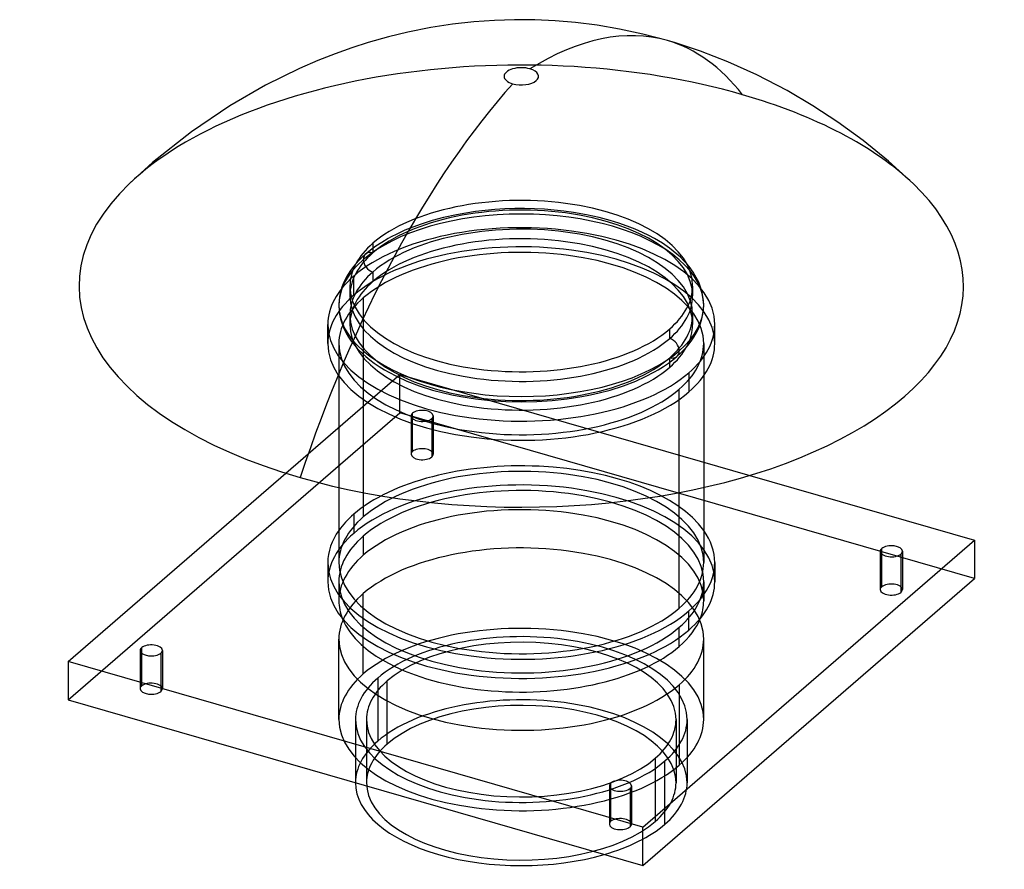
# Model space of a CAD drawing. Header units: millimetres. Extents: x -227 to 218, y -104 to 280.
import ezdxf

# ---------------------------------------------------------------- set-up
doc = ezdxf.new("R2010")
doc.units = ezdxf.units.MM
doc.layers.add('MAIN-1', color=7, linetype='Continuous')
doc.layers.add('MAIN-2', color=7, linetype='Continuous')

msp = doc.modelspace()

# ---------------------------------------------------------------- linework, layer by layer
at = {"layer": 'MAIN-1'}
for p, q in [((-40.95, 276.62), (-51.26, 274.56)), ((-31.06, 278.16), (-40.95, 276.62)), ((-21.5, 279.25), (-31.06, 278.16)), ((-12.16, 279.93), (-21.5, 279.25)), ((-3.03, 280.23), (-12.16, 279.93)), ((6.08, 280.17), (-3.03, 280.23)), ((15.25, 279.75), (6.08, 280.17)), ((24.59, 278.94), (15.25, 279.75)), ((34.32, 277.7), (24.59, 278.94)), ((44.43, 275.98), (34.32, 277.7)), ((-60.03, 272.44), (-69.2, 269.85)), ((-51.26, 274.56), (-60.03, 272.44)), ((54.99, 273.7), (44.43, 275.98)), ((66.08, 270.77), (54.99, 273.7)), ((-76.57, 267.5), (-84.2, 264.79)), ((-69.2, 269.85), (-76.57, 267.5)), ((69.22, 269.85), (66.08, 270.77)), ((81, 265.96), (69.22, 269.85)), ((-84.2, 264.79), (-92.09, 261.71)), ((93.44, 261.15), (81, 265.96)), ((-92.09, 261.71), (-100.25, 258.2)), ((106.52, 255.28), (93.44, 261.15)), ((-100.25, 258.2), (-115.7, 250.63)), ((120.19, 248.19), (106.52, 255.28)), ((-115.7, 250.63), (-131.86, 241.33)), ((131.86, 241.33), (120.19, 248.19)), ((-131.86, 241.33), (-149.22, 229.57)), ((143.16, 233.9), (131.86, 241.33)), ((154.59, 225.53), (143.16, 233.9)), ((-149.22, 229.57), (-166.74, 215.59)), ((166.03, 216.2), (154.59, 225.53)), ((-166.74, 215.59), (-177.36, 205.91)), ((177.37, 205.9), (166.03, 216.2)), ((-204.9, -10.13), (-106.53, 75.06)), ((103.36, 74.09), (204.9, 44.77)), ((-82.5, 68.6), (-82.5, 34.64)), ((82.5, 68.6), (82.5, 34.64)), ((71.45, 14.02), (71.45, 66.29)), ((54.9, -85.13), (204.9, 44.77)), ((204.9, 44.77), (204.9, 27.45)), ((163.01, 38.49), (163.01, 40.99)), ((-87.5, 34.64), (-87.5, 25.98)), ((87.5, 34.64), (87.5, 25.98)), ((54.9, -102.45), (204.9, 27.45)), ((75.78, 4.11), (75.78, 12.77)), ((71.45, -3.3), (71.45, 0.72)), ((-171.67, -6.35), (-171.67, -3.85)), ((54.9, -85.13), (-204.9, -10.13)), ((-204.9, -10.13), (-204.9, -27.45)), ((-204.9, -27.45), (54.9, -102.45)), ((40.51, -67.6), (40.51, -65.1)), ((54.9, -102.45), (54.9, -85.13))]:
    msp.add_line(p, q, dxfattribs=at)
for centre, major_axis, ratio, start_param, end_param in [((-17.12, -17.46), (83.21, 288.23), 0.433013, 0.00002, 0.447416), ((0, 254.61), (-7.8, 0), 0.5, -2.094395, 1.047198), ((0, 254.61), (-7.8, 0), 0.5, 1.047198, 4.18879), ((17.12, 12.19), (83.21, 288.23), 0.433013, 0.72859, 1.483923), ((0, 159.7), (200, 0), 0.5, 2.661198, 4.18879), ((0, 159.7), (200, 0), 0.5, -2.094395, 0.480331), ((0, 34.64), (87.5, 0), 0.5, 2.8019, 3.141591), ((0, 34.64), (87.5, 0), 0.5, -0.000001, 0.339693), ((167.34, 39.74), (-5, 0), 0.5, -0.523599, -0.000094), ((167.34, 39.74), (-5, 0), 0.5, 3.141499, 5.759587), ((167.34, 39.74), (-5, 0), 0.5, -0.000094, 2.617994), ((167.34, 39.74), (-5, 0), 0.5, 2.617994, 3.141499), ((0, 34.64), (87.5, 0), 0.5, 3.141591, 5.759587), ((0, 34.64), (82.5, 0), 0.5, -3.141581, -0.523599), ((0, 34.64), (82.5, 0), 0.5, -0.523599, 0.000012), ((0, 34.64), (87.5, 0), 0.5, -0.523599, -0.000001), ((0, 25.98), (-87.5, 0), 0.5, -0.000001, 2.617994), ((0, 25.98), (-87.5, 0), 0.5, 2.617994, 3.141591), ((0, 17.32), (-82.5, 0), 0.5, 0.193658, 2.617994), ((0, 17.32), (-82.5, 0), 0.5, 2.617994, 2.947934), ((-167.34, -5.1), (-5, 0), 0.5, -0.523599, -0.000094), ((-167.34, -5.1), (-5, 0), 0.5, 3.141499, 5.759587), ((-167.34, -5.1), (-5, 0), 0.5, -0.000094, 2.617994), ((-167.34, -5.1), (-5, 0), 0.5, 2.617994, 3.141499), ((0, -64.95), (-75, 0), 0.5, 0.000012, 2.094395), ((44.84, -66.35), (-5, 0), 0.5, -0.523599, -0.000094), ((44.84, -66.35), (-5, 0), 0.5, -0.000094, 2.617994), ((44.84, -66.35), (-5, 0), 0.5, 3.141499, 5.759587), ((44.84, -66.35), (-5, 0), 0.5, 2.617994, 3.141499)]:
    msp.add_ellipse(centre, major_axis=major_axis, ratio=ratio, start_param=start_param, end_param=end_param, dxfattribs=at)
at = {"layer": 'MAIN-2'}
for p, q in [((-29.28, 192.01), (-35.22, 190.71)), ((-25.06, 192.77), (-29.28, 192.01)), ((-20.75, 193.42), (-25.06, 192.77)), ((-16.37, 193.94), (-20.75, 193.42)), ((-11.93, 194.34), (-16.37, 193.94)), ((-7.47, 194.61), (-11.93, 194.34)), ((-2.99, 194.76), (-7.47, 194.61)), ((1.49, 194.78), (-2.99, 194.76)), ((5.98, 194.67), (1.49, 194.78)), ((10.46, 194.44), (5.98, 194.67)), ((14.9, 194.09), (10.46, 194.44)), ((19.29, 193.61), (14.9, 194.09)), ((23.61, 193), (19.29, 193.61)), ((29.52, 191.97), (23.61, 193)), ((35.22, 190.7), (29.52, 191.97)), ((-45.27, 187.78), (-49.07, 186.41)), ((-40.37, 189.33), (-45.27, 187.78)), ((-35.22, 190.71), (-40.37, 189.33)), ((40.14, 189.4), (35.22, 190.7)), ((44.09, 188.18), (40.14, 189.4)), ((47.86, 186.87), (44.09, 188.18)), ((-56.03, 183.4), (-59.18, 181.79)), ((-52.66, 184.94), (-56.03, 183.4)), ((-49.07, 186.41), (-52.66, 184.94)), ((51.44, 185.46), (47.86, 186.87)), ((54.82, 183.98), (51.44, 185.46)), ((57.61, 182.62), (54.82, 183.98)), ((60.23, 181.22), (57.61, 182.62)), ((-67.12, 179.07), (-67.12, 174.74)), ((-63.14, 179.5), (-65.81, 177.74)), ((-60.23, 181.22), (-63.14, 179.5)), ((-59.18, 181.79), (-60.23, 181.22)), ((63.8, 179.08), (60.23, 181.22)), ((66.99, 176.9), (63.8, 179.08)), ((-70.39, 174.19), (-71.97, 172.76)), ((-68.22, 175.97), (-70.39, 174.19)), ((-65.81, 177.74), (-68.22, 175.97)), ((70.37, 174.21), (66.99, 176.9)), ((71.96, 172.77), (70.37, 174.21)), ((-74.7, 169.93), (-75.87, 168.54)), ((-73.41, 171.34), (-74.7, 169.93)), ((-71.97, 172.76), (-73.41, 171.34)), ((73.4, 171.34), (71.96, 172.77)), ((74.7, 169.93), (73.4, 171.34)), ((75.87, 168.53), (74.7, 169.93)), ((-78.31, 165.08), (-79.14, 163.65)), ((-77.18, 166.79), (-78.31, 165.08)), ((-75.87, 168.54), (-77.18, 166.79)), ((-67.12, 166.08), (-67.12, 161.75)), ((77.68, 166.06), (75.87, 168.53)), ((79.14, 163.65), (77.68, 166.06)), ((-80.25, 161.42), (-81.11, 159.23)), ((-79.14, 163.65), (-80.25, 161.42)), ((-75.78, 155.59), (-75.78, 164.25)), ((80.25, 161.42), (79.14, 163.65)), ((81.11, 159.23), (80.25, 161.42)), ((-81.73, 157.14), (-82.16, 155.07)), ((-81.11, 159.23), (-81.73, 157.14)), ((-77.5, 159.7), (-77.5, 155.36)), ((77.5, 159.7), (77.5, 155.37)), ((81.42, 158.25), (81.11, 159.23)), ((81.85, 156.66), (81.42, 158.25)), ((82.16, 155.07), (81.85, 156.66)), ((-82.43, 152.85), (-82.5, 151.03)), ((-82.23, 154.67), (-82.43, 152.85)), ((-82.16, 155.07), (-82.23, 154.67)), ((-71.45, 154.34), (-71.45, 55.27)), ((82.42, 153.05), (82.16, 155.07)), ((82.5, 151.03), (82.42, 153.05)), ((-82.5, 151.03), (-82.42, 149.02)), ((-82.42, 149.02), (-82.16, 147)), ((-82.16, 147), (-81.71, 144.83)), ((81.73, 144.93), (82.16, 147)), ((82.16, 147), (82.42, 149.02)), ((82.42, 149.02), (82.5, 151.03)), ((-81.71, 144.83), (-81.04, 142.64)), ((-81.04, 142.64), (-80.2, 140.55)), ((-77.5, 146.7), (-77.5, 142.37)), ((77.5, 146.71), (77.5, 142.38)), ((80.25, 140.65), (81.11, 142.84)), ((81.11, 142.84), (81.73, 144.93)), ((-87.5, 133.71), (-87.5, 142.37)), ((-80.2, 140.55), (-79.14, 138.42)), ((-79.14, 138.42), (-78.1, 136.64)), ((67.12, 135.99), (67.12, 140.32)), ((78.1, 136.64), (79.14, 138.42)), ((79.14, 138.42), (80.25, 140.65)), ((87.5, 133.71), (87.5, 142.37)), ((-82.5, 133.71), (-82.5, 68.6)), ((-78.1, 136.64), (-76.87, 134.84)), ((-76.87, 134.84), (-75.87, 133.54)), ((75.87, 133.54), (76.87, 134.84)), ((76.87, 134.84), (78.1, 136.64)), ((82.5, 133.71), (82.5, 68.6)), ((-75.87, 133.54), (-74.7, 132.14)), ((-74.7, 132.14), (-73.4, 130.73)), ((-73.4, 130.73), (-71.96, 129.3)), ((-71.96, 129.3), (-70.38, 127.87)), ((70.39, 127.88), (71.97, 129.31)), ((71.97, 129.31), (73.41, 130.73)), ((73.41, 130.73), (74.7, 132.14)), ((74.7, 132.14), (75.87, 133.54)), ((-70.38, 127.87), (-68.53, 126.35)), ((-68.53, 126.35), (-66.51, 124.83)), ((-66.51, 124.83), (-64.31, 123.32)), ((64.32, 123.32), (66.52, 124.83)), ((66.52, 124.83), (68.54, 126.35)), ((67.12, 123), (67.12, 127.33)), ((68.54, 126.35), (70.39, 127.88)), ((-64.31, 123.32), (-61.93, 121.83)), ((-61.93, 121.83), (-60.23, 120.85)), ((-60.23, 120.85), (-56.18, 118.74)), ((56.18, 118.74), (60.23, 120.85)), ((60.23, 120.85), (61.93, 121.83)), ((61.93, 121.83), (64.32, 123.32)), ((75.78, 120.5), (75.78, 111.84)), ((-106.53, 75.06), (-54.9, 119.77)), ((-56.18, 118.74), (-51.75, 116.74)), ((-54.9, 119.77), (103.36, 74.09)), ((-54.9, 102.45), (-54.9, 119.77)), ((-51.75, 116.74), (-46.16, 114.59)), ((46.16, 114.59), (51.75, 116.74)), ((51.75, 116.74), (56.18, 118.74)), ((-46.16, 114.59), (-40.14, 112.67)), ((-40.14, 112.67), (-35.23, 111.37)), ((-35.23, 111.37), (-31.36, 110.48)), ((31.36, 110.48), (35.23, 111.37)), ((35.23, 111.37), (40.14, 112.67)), ((40.14, 112.67), (46.16, 114.59)), ((71.45, 66.29), (71.45, 113.09)), ((-31.36, 110.48), (-27.4, 109.7)), ((-27.4, 109.7), (-20.74, 108.65)), ((-20.74, 108.65), (-13.9, 107.89)), ((-13.9, 107.89), (-6.98, 107.44)), ((-6.98, 107.44), (0, 107.28)), ((0, 107.28), (6.98, 107.44)), ((6.98, 107.44), (13.9, 107.89)), ((13.9, 107.89), (20.74, 108.65)), ((20.74, 108.65), (27.4, 109.7)), ((27.4, 109.7), (31.36, 110.48)), ((-204.9, -27.45), (-54.9, 102.45)), ((204.9, 27.45), (-54.9, 102.45)), ((-49.84, 100.99), (-49.84, 83.67)), ((-49.17, 84.92), (-49.17, 102.24)), ((-40.51, 99.74), (-40.51, 82.42)), ((-39.84, 100.99), (-39.84, 83.67)), ((-75.78, 56.52), (-75.78, 47.86)), ((-71.45, 46.61), (-71.45, 37.95)), ((162.34, 39.74), (162.34, 22.42)), ((163.01, 23.67), (163.01, 38.49)), ((171.67, 38.49), (171.67, 21.17)), ((172.34, 39.74), (172.34, 22.42)), ((-82.5, 25.98), (-82.5, 17.32)), ((82.5, 25.98), (82.5, 17.32)), ((-71.45, -15.75), (-71.45, 20.62)), ((71.45, 0.72), (71.45, 5.36)), ((-82.5, -36.37), (-82.5, 0)), ((82.5, -36.37), (82.5, 0)), ((-172.34, -5.1), (-172.34, -22.42)), ((-171.67, -21.17), (-171.67, -6.35)), ((-163.01, -6.35), (-163.01, -23.67)), ((-162.34, -5.1), (-162.34, -22.42)), ((-64.95, -17.62), (-64.95, -46.2)), ((-60.62, -47.45), (-60.62, -18.87)), ((71.45, -20.62), (71.45, -57)), ((-75, -36.37), (-75, -64.95)), ((-70, -36.37), (-70, -64.95)), ((70, -36.37), (70, -64.95)), ((75, -36.37), (75, -64.95)), ((60.62, -53.87), (60.62, -82.45)), ((64.95, -83.7), (64.95, -55.12)), ((39.84, -66.35), (39.84, -83.67)), ((49.84, -66.35), (49.84, -83.67)), ((40.51, -82.42), (40.51, -67.6)), ((49.17, -67.6), (49.17, -84.92))]:
    msp.add_line(p, q, dxfattribs=at)
for centre, major_axis, ratio, start_param, end_param in [((-17.12, -17.46), (83.21, 288.23), 0.433013, -0.307918, 0.00002), ((0, 159.7), (200, 0), 0.5, 1.047198, 2.661198), ((0, 159.7), (200, 0), 0.5, 0.480331, 1.047198), ((0, 159.7), (-77.5, 0), 0.5, -3.141581, -0.523599), ((0, 155.36), (77.5, 0), 0.5, 0.000012, 2.617994), ((0, 151.03), (82.5, 0), 0.5, -0.523599, 2.617994), ((0, 142.37), (87.5, 0), 0.5, -0.000001, 2.617994), ((0, 146.7), (-77.5, 0), 0.5, -3.141581, -0.523599), ((0, 142.37), (-77.5, 0), 0.5, -3.141581, -0.523599), ((0, 159.7), (-77.5, 0), 0.5, -0.523599, 0.000012), ((0, 133.71), (-87.5, 0), 0.5, 3.141591, 5.759587), ((0, 133.71), (-82.5, 0), 0.5, -3.141581, -0.523599), ((0, 155.36), (77.5, 0), 0.5, 2.617994, 3.141604), ((-67.12, 170.41), (-3.27, 3.78), 0.75, -0.857072, 0.713724), ((0, 151.03), (82.5, 0), 0.5, 2.617994, 5.759587), ((-67.12, 170.41), (-3.27, 3.78), 0.75, 0.713724, 2.284521), ((0, 146.7), (-77.5, 0), 0.5, -0.523599, 0.000012), ((0, 142.37), (87.5, 0), 0.5, 2.617994, 3.141591), ((0, 142.37), (-77.5, 0), 0.5, -0.523599, 0.000012), ((0, 159.7), (-77.5, 0), 0.5, 0.000012, 2.617994), ((0, 159.7), (-77.5, 0), 0.5, 2.617994, 3.141604), ((0, 133.71), (-87.5, 0), 0.5, -0.523599, -0.000001), ((0, 133.71), (-82.5, 0), 0.5, -0.523599, 0.000012), ((0, 155.36), (77.5, 0), 0.5, -3.141581, -0.523599), ((0, 155.36), (77.5, 0), 0.5, -0.523599, 0.000012), ((0, 146.7), (-77.5, 0), 0.5, 0.000012, 2.617994), ((0, 146.7), (-77.5, 0), 0.5, 2.617994, 3.141604), ((0, 142.37), (87.5, 0), 0.5, 3.141591, 5.759587), ((0, 142.37), (-77.5, 0), 0.5, 0.000012, 2.617994), ((0, 142.37), (-77.5, 0), 0.5, 2.617994, 3.141604), ((0, 142.37), (87.5, 0), 0.5, -0.523599, -0.000001), ((0, 133.71), (-87.5, 0), 0.5, -0.000001, 2.617994), ((0, 133.71), (-82.5, 0), 0.5, 0.000012, 2.617994), ((67.12, 131.66), (-3.27, 3.78), 0.75, -2.427868, -0.857072), ((0, 133.71), (-82.5, 0), 0.5, 2.617994, 3.141604), ((0, 133.71), (-87.5, 0), 0.5, 2.617994, 3.141591), ((67.12, 131.66), (-3.27, 3.78), 0.75, 2.284521, 3.855317), ((-44.84, 100.99), (-5, 0), 0.5, 3.141499, 5.759587), ((-44.84, 100.99), (-5, 0), 0.5, -0.523599, -0.000094), ((-44.84, 100.99), (-5, 0), 0.5, -0.000094, 2.617994), ((-44.84, 100.99), (-5, 0), 0.5, 2.617994, 3.141499), ((-44.84, 83.67), (5, 0), 0.5, 2.617994, 3.141499), ((-44.84, 83.67), (5, 0), 0.5, -0.000094, 2.617994), ((-44.84, 83.67), (5, 0), 0.5, 3.141499, 5.759587), ((-44.84, 83.67), (5, 0), 0.5, -0.523599, -0.000094), ((0, 34.64), (87.5, 0), 0.5, 0.339693, 2.617994), ((0, 34.64), (82.5, 0), 0.5, 0.000012, 2.617994), ((0, 25.98), (-87.5, 0), 0.5, 3.141591, 5.759587), ((0, 25.98), (-82.5, 0), 0.5, -3.141581, -0.523599), ((0, 17.32), (-82.5, 0), 0.5, -3.141581, -0.523599), ((0, 34.64), (87.5, 0), 0.5, 2.617994, 2.8019), ((0, 34.64), (82.5, 0), 0.5, 2.617994, 3.141604), ((0, 25.98), (-87.5, 0), 0.5, -0.523599, -0.000001), ((0, 25.98), (-82.5, 0), 0.5, -0.523599, 0.000012), ((0, 0), (82.5, 0), 0.5, 0.000012, 2.617994), ((0, 17.32), (-82.5, 0), 0.5, -0.523599, 0.000012), ((0, 25.98), (-82.5, 0), 0.5, 0.000012, 2.617994), ((0, 25.98), (-82.5, 0), 0.5, 2.617994, 3.141604), ((167.34, 22.42), (5, 0), 0.5, 2.617994, 3.141499), ((167.34, 22.42), (5, 0), 0.5, 3.141499, 5.759587), ((167.34, 22.42), (5, 0), 0.5, -0.000094, 2.617994), ((167.34, 22.42), (5, 0), 0.5, -0.523599, -0.000094), ((0, 0), (82.5, 0), 0.5, 2.617994, 3.141604), ((0, 17.32), (-82.5, 0), 0.5, 0.000012, 0.193658), ((0, 17.32), (-82.5, 0), 0.5, 2.947934, 3.141604), ((0, -36.37), (-82.5, 0), 0.5, -3.141581, -0.523599), ((0, -36.37), (75, 0), 0.5, 0.000012, 2.617994), ((0, -36.37), (-70, 0), 0.5, -3.141581, -0.523599), ((0, 0), (82.5, 0), 0.5, -0.523599, 0.000012), ((0, 0), (82.5, 0), 0.5, -3.141581, -0.523599), ((0, -36.37), (-82.5, 0), 0.5, -0.523599, 0.000012), ((0, -36.37), (75, 0), 0.5, 2.617994, 3.141604), ((-167.34, -22.42), (5, 0), 0.5, 2.617994, 3.141499), ((-167.34, -22.42), (5, 0), 0.5, -0.000094, 2.617994), ((0, -36.37), (-70, 0), 0.5, -0.523599, 0.000012), ((-167.34, -22.42), (5, 0), 0.5, 3.141499, 5.759587), ((-167.34, -22.42), (5, 0), 0.5, -0.523599, -0.000094), ((0, -64.95), (-75, 0), 0.5, -3.141581, -0.523599), ((0, -64.95), (70, 0), 0.5, 0.000012, 2.617994), ((0, -36.37), (-82.5, 0), 0.5, 0.000012, 2.617994), ((0, -36.37), (75, 0), 0.5, -3.141581, -0.523599), ((0, -36.37), (-70, 0), 0.5, 0.000012, 2.617994), ((0, -36.37), (-70, 0), 0.5, 2.617994, 3.141604), ((0, -36.37), (75, 0), 0.5, -0.523599, 0.000012), ((0, -36.37), (-82.5, 0), 0.5, 2.617994, 3.141604), ((0, -64.95), (-75, 0), 0.5, -0.523599, 0.000012), ((0, -64.95), (70, 0), 0.5, 2.617994, 3.141604), ((0, -64.95), (70, 0), 0.5, -3.141581, -0.523599), ((0, -64.95), (70, 0), 0.5, -0.523599, 0.000012), ((0, -64.95), (-75, 0), 0.5, 2.617994, 3.141604), ((0, -64.95), (-75, 0), 0.5, 2.094395, 2.617994), ((44.84, -83.67), (5, 0), 0.5, 2.617994, 3.141499), ((44.84, -83.67), (5, 0), 0.5, 3.141499, 5.759587), ((44.84, -83.67), (5, 0), 0.5, -0.000094, 2.617994), ((44.84, -83.67), (5, 0), 0.5, -0.523599, -0.000094)]:
    msp.add_ellipse(centre, major_axis=major_axis, ratio=ratio, start_param=start_param, end_param=end_param, dxfattribs=at)

doc.saveas('drawing.dxf')
